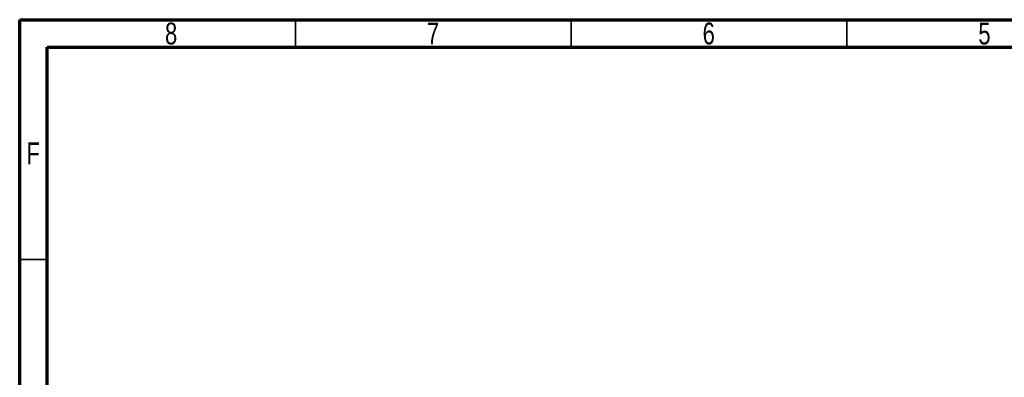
# Model space of a CAD drawing. Header units: inches. Extents: x 0.6 to 16.3, y 0.2 to 11.5.
# Tile 9 of 17: x 0.6 to 7.6, y 8.9 to 11.5. Entities that reach past the tile are written whole.
import ezdxf

# ---------------------------------------------------------------- set-up
doc = ezdxf.new("R2010")
doc.units = ezdxf.units.IN
doc.header["$MEASUREMENT"] = 0
doc.styles.add('SLDTEXTSTYLE0', font='TXT', dxfattribs={"width": 0.75})

msp = doc.modelspace()

# ---------------------------------------------------------------- linework, layer by layer
at = {"color": 7, "linetype": 'Continuous', "lineweight": 70}
for p, q in [((0.5906, 0.1969), (0.5906, 11.4961)), ((0.5906, 11.4961), (16.3386, 11.4961)), ((0.7874, 0.3937), (0.7874, 11.2992)), ((0.7874, 11.2992), (16.1417, 11.2992))]:
    msp.add_line(p, q, dxfattribs=at)
at = {"color": 7, "linetype": 'Continuous', "lineweight": 35}
for p, q in [((2.5591, 11.2992), (2.5591, 11.4961)), ((4.5276, 11.2992), (4.5276, 11.4961)), ((6.4961, 11.2992), (6.4961, 11.4961)), ((0.7874, 9.7835), (0.5906, 9.7835))]:
    msp.add_line(p, q, dxfattribs=at)

# ---------------------------------------------------------------- texts
at = {"color": 7, "linetype": 'Continuous', "lineweight": 0, "char_height": 0.1562, "attachment_point": 2, "style": 'SLDTEXTSTYLE0'}
for s, insert in [('8', (1.6717, 11.4755)), ('7', (3.5417, 11.4755)), ('6', (5.5102, 11.4755)), ('5', (7.4787, 11.4755)), ('F', (0.6873, 10.6192))]:
    msp.add_mtext(s, dxfattribs=dict(at, insert=insert))

doc.saveas('drawing.dxf')
